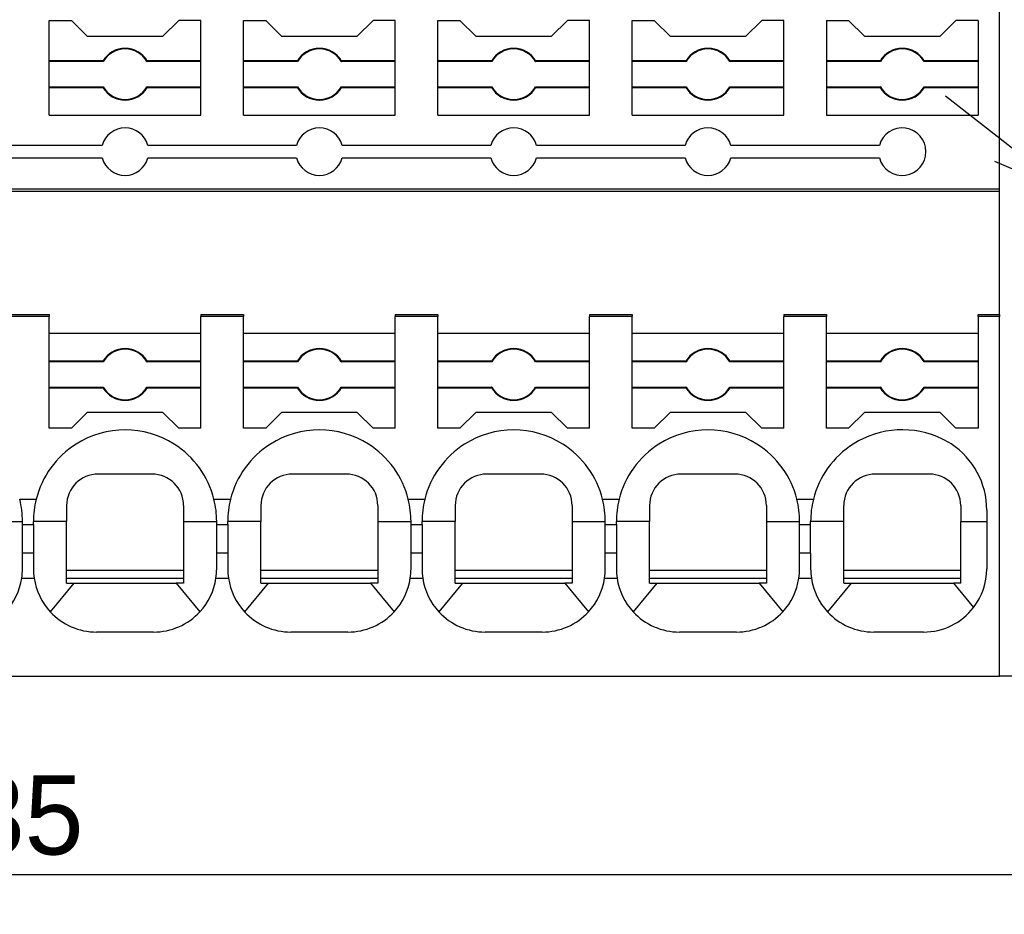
# Model space of a CAD drawing. Header units: millimetres. Extents: x -105 to 192, y -71 to 139.
# Tile 5 of 8: x 11 to 42, y 36 to 64. Entities that reach past the tile are written whole.
import ezdxf

# ---------------------------------------------------------------- set-up
doc = ezdxf.new("R2010")
doc.units = ezdxf.units.MM
doc.header["$LTSCALE"] = 1.5
doc.layers.get('0').update_dxf_attribs({"linetype": 'CONTINUOUS'})
doc.layers.get('Defpoints').update_dxf_attribs({"linetype": 'CONTINUOUS'})
doc.dimstyles.new('ISO-25', dxfattribs={"dimtxt": 2.5, "dimasz": 2.5, "dimexe": 1.25, "dimexo": 0.625, "dimtad": 1, "dimdsep": 46, "dimtxsty": 'STANDARD', "dimblk": 'OPEN30', "dimcen": 2.5, "dimadec": 0, "dimazin": 0, "dimtfac": 1, "dimtmove": 0, "dimatfit": 3, "dimldrblk": 'OPEN30', "dimfxl": 1, "dimarcsym": 0})

# ---------------------------------------------------------------- blocks, each defined once
blk = doc.blocks.new('_Open30')
at = {"color": 0, "linetype": 'ByBlock', "lineweight": -2}
for p, q in [((-1, 0.268), (0, 0)), ((0, 0), (-1, -0.268)), ((0, 0), (-1, 0))]:
    blk.add_line(p, q, dxfattribs=at)
blk = doc.blocks.new('*D20')
at = {"color": 0, "lineweight": -2, "transparency": 16777216}
for p, q in [((45.286, 57.655), (45.286, 35.997)), ((50.386, 42.903), (50.386, 35.997)), ((42.786, 37.247), (40.286, 37.247)), ((45.286, 37.247), (50.386, 37.247)), ((52.886, 37.247), (60.802, 37.247))]:
    blk.add_line(p, q, dxfattribs=at)
at = {"layer": 'Defpoints', "color": 0, "transparency": 16777216}
for p in [(45.286, 58.28), (50.386, 43.528), (50.386, 37.247)]:
    blk.add_point(p, dxfattribs=at)
at = {"color": 0, "lineweight": -2, "transparency": 16777216, "xscale": 2.5, "yscale": 2.5, "zscale": 2.5}
blk.add_blockref('_Open30', (45.286, 37.247), dxfattribs=at)
at = {"color": 0, "lineweight": -2, "transparency": 16777216, "xscale": 2.5, "yscale": 2.5, "zscale": 2.5, "rotation": 180}
blk.add_blockref('_Open30', (50.386, 37.247), dxfattribs=at)
at = {"color": 0, "transparency": 16777216, "insert": (58.094, 39.122), "char_height": 2.5, "attachment_point": 5}
blk.add_mtext('5.1', dxfattribs=at)
blk = doc.blocks.new('*D21')
at = {"color": 0, "lineweight": -2, "transparency": 16777216}
for p, q in [((42.049, 60.345), (40.075, 61.879)), ((44.023, 58.81), (46.549, 56.846)), ((57.405, 48.408), (48.523, 55.312))]:
    blk.add_line(p, q, dxfattribs=at)
at = {"layer": 'Defpoints', "color": 0, "transparency": 16777216}
for p in [(44.023, 58.81), (46.549, 56.846)]:
    blk.add_point(p, dxfattribs=at)
at = {"color": 0, "lineweight": -2, "transparency": 16777216, "xscale": 2.5, "yscale": 2.5, "zscale": 2.5}
for p, rotation in [((44.023, 58.81), 322.1396844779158), ((46.549, 56.846), 142.1396844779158)]:
    blk.add_blockref('_Open30', p, dxfattribs=dict(at, rotation=rotation))
at = {"color": 0, "transparency": 16777216, "insert": (55.101, 52.573), "char_height": 2.5, "attachment_point": 5, "rotation": 322.1397}
blk.add_mtext('∅3.2', dxfattribs=at)
blk = doc.blocks.new('*D24')
at = {"color": 0, "lineweight": -2, "transparency": 16777216}
for p, q in [((-33.264, 58.453), (-33.264, 84.527)), ((50.386, 72.753), (50.386, 84.527)), ((47.886, 83.277), (-30.764, 83.277))]:
    blk.add_line(p, q, dxfattribs=at)
at = {"layer": 'Defpoints', "color": 0, "transparency": 16777216}
for p in [(-33.264, 83.277), (50.386, 72.128), (-33.264, 57.828)]:
    blk.add_point(p, dxfattribs=at)
at = {"color": 0, "lineweight": -2, "transparency": 16777216, "xscale": 2.5, "yscale": 2.5, "zscale": 2.5, "rotation": 180}
blk.add_blockref('_Open30', (-33.264, 83.277), dxfattribs=at)
at = {"color": 0, "lineweight": -2, "transparency": 16777216, "xscale": 2.5, "yscale": 2.5, "zscale": 2.5}
blk.add_blockref('_Open30', (50.386, 83.277), dxfattribs=at)
at = {"color": 0, "transparency": 16777216, "insert": (8.561, 85.152), "char_height": 2.5, "attachment_point": 5}
blk.add_mtext('83.65', dxfattribs=at)
blk = doc.blocks.new('*D25')
at = {"color": 0, "lineweight": -2, "transparency": 16777216}
for p, q in [((-28.064, 57.203), (-28.064, 35.997)), ((45.286, 57.203), (45.286, 35.997)), ((42.786, 37.247), (-25.564, 37.247))]:
    blk.add_line(p, q, dxfattribs=at)
at = {"layer": 'Defpoints', "color": 0, "transparency": 16777216}
for p in [(-28.064, 57.828), (45.286, 57.828), (-28.064, 37.247)]:
    blk.add_point(p, dxfattribs=at)
at = {"color": 0, "lineweight": -2, "transparency": 16777216, "xscale": 2.5, "yscale": 2.5, "zscale": 2.5, "rotation": 180}
blk.add_blockref('_Open30', (-28.064, 37.247), dxfattribs=at)
at = {"color": 0, "lineweight": -2, "transparency": 16777216, "xscale": 2.5, "yscale": 2.5, "zscale": 2.5}
blk.add_blockref('_Open30', (45.286, 37.247), dxfattribs=at)
at = {"color": 0, "transparency": 16777216, "insert": (8.611, 39.122), "char_height": 2.5, "attachment_point": 5}
blk.add_mtext('73.35', dxfattribs=at)

msp = doc.modelspace()

# ---------------------------------------------------------------- linework, layer by layer
at = {"linetype": 'Continuous'}
for p, q in [((41.786, 58.948), (41.786, 64.778)), ((11.711, 62.997), (11.711, 64.278)), ((11.711, 64.278), (12.411, 64.278)), ((12.411, 64.278), (12.911, 63.778)), ((15.311, 63.778), (15.811, 64.278)), ((16.511, 64.278), (15.811, 64.278)), ((16.511, 62.997), (16.511, 64.278)), ((17.861, 62.997), (17.861, 64.278)), ((17.861, 64.278), (18.561, 64.278)), ((18.561, 64.278), (19.061, 63.778)), ((21.461, 63.778), (21.961, 64.278)), ((22.661, 64.278), (21.961, 64.278)), ((22.661, 62.997), (22.661, 64.278)), ((24.011, 64.278), (24.711, 64.278)), ((24.011, 62.997), (24.011, 64.278)), ((24.711, 64.278), (25.211, 63.778)), ((27.611, 63.778), (28.111, 64.278)), ((28.811, 64.278), (28.111, 64.278)), ((28.811, 62.997), (28.811, 64.278)), ((30.161, 64.278), (30.861, 64.278)), ((30.161, 62.997), (30.161, 64.278)), ((30.861, 64.278), (31.361, 63.778)), ((33.761, 63.778), (34.261, 64.278)), ((34.961, 64.278), (34.261, 64.278)), ((34.961, 62.997), (34.961, 64.278)), ((36.311, 64.278), (37.011, 64.278)), ((36.311, 64.278), (36.311, 62.997)), ((37.011, 64.278), (37.511, 63.778)), ((39.911, 63.778), (40.411, 64.278)), ((41.111, 64.278), (40.411, 64.278)), ((41.111, 64.278), (41.111, 62.997)), ((12.911, 63.778), (15.311, 63.778)), ((19.061, 63.778), (21.461, 63.778)), ((25.211, 63.778), (27.611, 63.778)), ((31.361, 63.778), (33.761, 63.778)), ((37.511, 63.778), (39.911, 63.778)), ((11.711, 62.978), (11.711, 62.997)), ((13.407, 62.997), (11.711, 62.997)), ((11.711, 62.178), (11.711, 62.978)), ((13.418, 62.978), (11.711, 62.978)), ((16.511, 62.978), (14.804, 62.978)), ((16.511, 62.997), (14.814, 62.997)), ((16.511, 62.978), (16.511, 62.997)), ((16.511, 62.178), (16.511, 62.978)), ((17.861, 62.978), (17.861, 62.997)), ((19.557, 62.997), (17.861, 62.997)), ((17.861, 62.178), (17.861, 62.978)), ((19.568, 62.978), (17.861, 62.978)), ((22.661, 62.978), (20.954, 62.978)), ((22.661, 62.997), (20.964, 62.997)), ((22.661, 62.978), (22.661, 62.997)), ((22.661, 62.178), (22.661, 62.978)), ((25.707, 62.997), (24.011, 62.997)), ((24.011, 62.978), (24.011, 62.997)), ((25.718, 62.978), (24.011, 62.978)), ((24.011, 62.178), (24.011, 62.978)), ((28.811, 62.978), (27.104, 62.978)), ((28.811, 62.997), (27.114, 62.997)), ((28.811, 62.978), (28.811, 62.997)), ((28.811, 62.178), (28.811, 62.978)), ((31.857, 62.997), (30.161, 62.997)), ((30.161, 62.978), (30.161, 62.997)), ((31.868, 62.978), (30.161, 62.978)), ((30.161, 62.178), (30.161, 62.978)), ((34.961, 62.978), (33.254, 62.978)), ((34.961, 62.997), (33.264, 62.997)), ((34.961, 62.978), (34.961, 62.997)), ((34.961, 62.178), (34.961, 62.978)), ((38.007, 62.997), (36.311, 62.997)), ((36.311, 62.997), (36.311, 62.978)), ((38.018, 62.978), (36.311, 62.978)), ((36.311, 62.978), (36.311, 62.178)), ((41.111, 62.978), (39.404, 62.978)), ((41.111, 62.997), (39.414, 62.997)), ((41.111, 62.997), (41.111, 62.978)), ((41.111, 62.978), (41.111, 62.178)), ((11.711, 62.16), (11.711, 62.178)), ((11.711, 62.178), (13.418, 62.178)), ((11.711, 61.278), (11.711, 62.16)), ((11.711, 62.16), (13.407, 62.16)), ((14.804, 62.178), (16.511, 62.178)), ((14.814, 62.16), (16.511, 62.16)), ((16.511, 62.16), (16.511, 62.178)), ((16.511, 61.278), (16.511, 62.16)), ((17.861, 62.178), (19.568, 62.178)), ((17.861, 62.16), (17.861, 62.178)), ((17.861, 61.278), (17.861, 62.16)), ((17.861, 62.16), (19.557, 62.16)), ((20.954, 62.178), (22.661, 62.178)), ((20.964, 62.16), (22.661, 62.16)), ((22.661, 62.16), (22.661, 62.178)), ((22.661, 61.278), (22.661, 62.16)), ((24.011, 62.178), (25.718, 62.178)), ((24.011, 62.16), (24.011, 62.178)), ((24.011, 62.16), (25.707, 62.16)), ((24.011, 61.278), (24.011, 62.16)), ((27.104, 62.178), (28.811, 62.178)), ((27.114, 62.16), (28.811, 62.16)), ((28.811, 62.16), (28.811, 62.178)), ((28.811, 61.278), (28.811, 62.16)), ((30.161, 62.178), (31.868, 62.178)), ((30.161, 62.16), (30.161, 62.178)), ((30.161, 62.16), (31.857, 62.16)), ((30.161, 61.278), (30.161, 62.16)), ((33.254, 62.178), (34.961, 62.178)), ((33.264, 62.16), (34.961, 62.16)), ((34.961, 62.16), (34.961, 62.178)), ((34.961, 61.278), (34.961, 62.16)), ((36.311, 62.178), (38.018, 62.178)), ((36.311, 62.178), (36.311, 62.16)), ((36.311, 62.16), (38.007, 62.16)), ((36.311, 62.16), (36.311, 61.278)), ((39.404, 62.178), (41.111, 62.178)), ((39.414, 62.16), (41.111, 62.16)), ((41.111, 62.178), (41.111, 62.16)), ((41.111, 62.16), (41.111, 61.278)), ((11.711, 61.278), (16.511, 61.278)), ((17.861, 61.278), (22.661, 61.278)), ((24.011, 61.278), (28.811, 61.278)), ((30.161, 61.278), (34.961, 61.278)), ((36.311, 61.278), (41.111, 61.278)), ((11.036, 60.328), (8.684, 60.328)), ((13.388, 60.328), (11.036, 60.328)), ((17.186, 60.328), (14.834, 60.328)), ((19.538, 60.328), (17.186, 60.328)), ((23.336, 60.328), (20.984, 60.328)), ((25.688, 60.328), (23.336, 60.328)), ((29.486, 60.328), (27.134, 60.328)), ((31.838, 60.328), (29.486, 60.328)), ((37.988, 60.328), (33.284, 60.328)), ((8.684, 59.928), (11.036, 59.928)), ((11.036, 59.928), (13.388, 59.928)), ((14.834, 59.928), (17.186, 59.928)), ((17.186, 59.928), (19.538, 59.928)), ((20.984, 59.928), (23.336, 59.928)), ((23.336, 59.928), (25.688, 59.928)), ((27.134, 59.928), (29.486, 59.928)), ((29.486, 59.928), (31.838, 59.928)), ((33.284, 59.928), (37.988, 59.928)), ((-13.564, 58.948), (41.786, 58.948)), ((41.786, 58.878), (41.786, 58.948)), ((-13.564, 58.878), (41.786, 58.878)), ((41.786, 54.978), (41.786, 58.878)), ((10.361, 54.978), (11.711, 54.978)), ((11.711, 54.909), (10.361, 54.909)), ((11.711, 54.978), (11.711, 54.909)), ((11.711, 54.378), (11.711, 54.909)), ((16.511, 54.978), (16.511, 54.909)), ((16.511, 54.978), (17.861, 54.978)), ((16.511, 54.378), (16.511, 54.909)), ((17.861, 54.909), (16.511, 54.909)), ((17.861, 54.978), (17.861, 54.909)), ((17.861, 54.378), (17.861, 54.909)), ((22.661, 54.978), (22.661, 54.909)), ((22.661, 54.978), (24.011, 54.978)), ((22.661, 54.378), (22.661, 54.909)), ((24.011, 54.909), (22.661, 54.909)), ((24.011, 54.978), (24.011, 54.909)), ((24.011, 54.378), (24.011, 54.909)), ((28.811, 54.978), (28.811, 54.909)), ((28.811, 54.978), (30.161, 54.978)), ((28.811, 54.378), (28.811, 54.909)), ((30.161, 54.909), (28.811, 54.909)), ((30.161, 54.978), (30.161, 54.909)), ((30.161, 54.378), (30.161, 54.909)), ((34.961, 54.978), (34.961, 54.909)), ((34.961, 54.978), (36.311, 54.978)), ((34.961, 54.378), (34.961, 54.909)), ((36.311, 54.909), (34.961, 54.909)), ((36.311, 54.978), (36.311, 54.909)), ((36.311, 54.378), (36.311, 54.909)), ((41.111, 54.909), (41.111, 54.978)), ((41.111, 54.978), (41.786, 54.978)), ((41.786, 54.909), (41.111, 54.909)), ((41.111, 54.909), (41.111, 54.378)), ((41.786, 54.978), (41.786, 54.909)), ((41.786, 50.878), (41.786, 54.909)), ((16.511, 54.378), (11.711, 54.378)), ((11.711, 53.497), (11.711, 54.378)), ((16.511, 53.497), (16.511, 54.378)), ((17.861, 53.497), (17.861, 54.378)), ((22.661, 54.378), (17.861, 54.378)), ((22.661, 53.497), (22.661, 54.378)), ((24.011, 53.497), (24.011, 54.378)), ((28.811, 54.378), (24.011, 54.378)), ((28.811, 53.497), (28.811, 54.378)), ((34.961, 54.378), (30.161, 54.378)), ((30.161, 53.497), (30.161, 54.378)), ((34.961, 53.497), (34.961, 54.378)), ((41.111, 54.378), (36.311, 54.378)), ((36.311, 53.497), (36.311, 54.378)), ((41.111, 54.378), (41.111, 53.497)), ((13.407, 53.497), (11.711, 53.497)), ((11.711, 53.478), (11.711, 53.497)), ((13.418, 53.478), (11.711, 53.478)), ((11.711, 52.678), (11.711, 53.478)), ((16.511, 53.478), (14.804, 53.478)), ((16.511, 53.497), (14.814, 53.497)), ((16.511, 53.478), (16.511, 53.497)), ((16.511, 52.678), (16.511, 53.478)), ((17.861, 53.478), (17.861, 53.497)), ((19.557, 53.497), (17.861, 53.497)), ((17.861, 52.678), (17.861, 53.478)), ((19.568, 53.478), (17.861, 53.478)), ((22.661, 53.478), (20.954, 53.478)), ((22.661, 53.497), (20.964, 53.497)), ((22.661, 53.478), (22.661, 53.497)), ((22.661, 52.678), (22.661, 53.478)), ((24.011, 53.478), (24.011, 53.497)), ((25.707, 53.497), (24.011, 53.497)), ((24.011, 52.678), (24.011, 53.478)), ((25.718, 53.478), (24.011, 53.478)), ((28.811, 53.478), (27.104, 53.478)), ((28.811, 53.497), (27.114, 53.497)), ((28.811, 53.478), (28.811, 53.497)), ((28.811, 52.678), (28.811, 53.478)), ((30.161, 53.478), (30.161, 53.497)), ((31.857, 53.497), (30.161, 53.497)), ((30.161, 52.678), (30.161, 53.478)), ((31.868, 53.478), (30.161, 53.478)), ((34.961, 53.478), (33.254, 53.478)), ((34.961, 53.497), (33.264, 53.497)), ((34.961, 53.478), (34.961, 53.497)), ((34.961, 52.678), (34.961, 53.478)), ((38.007, 53.497), (36.311, 53.497)), ((36.311, 53.478), (36.311, 53.497)), ((38.018, 53.478), (36.311, 53.478)), ((36.311, 52.678), (36.311, 53.478)), ((41.111, 53.478), (39.404, 53.478)), ((41.111, 53.497), (39.414, 53.497)), ((41.111, 53.497), (41.111, 53.478)), ((41.111, 53.478), (41.111, 52.678)), ((11.711, 52.678), (13.418, 52.678)), ((11.711, 52.66), (11.711, 52.678)), ((14.804, 52.678), (16.511, 52.678)), ((16.511, 52.66), (16.511, 52.678)), ((17.861, 52.66), (17.861, 52.678)), ((17.861, 52.678), (19.568, 52.678)), ((20.954, 52.678), (22.661, 52.678)), ((22.661, 52.66), (22.661, 52.678)), ((24.011, 52.66), (24.011, 52.678)), ((24.011, 52.678), (25.718, 52.678)), ((27.104, 52.678), (28.811, 52.678)), ((28.811, 52.66), (28.811, 52.678)), ((30.161, 52.66), (30.161, 52.678)), ((30.161, 52.678), (31.868, 52.678)), ((33.254, 52.678), (34.961, 52.678)), ((34.961, 52.66), (34.961, 52.678)), ((36.311, 52.678), (38.018, 52.678)), ((36.311, 52.66), (36.311, 52.678)), ((39.404, 52.678), (41.111, 52.678)), ((41.111, 52.678), (41.111, 52.66)), ((11.711, 52.66), (13.407, 52.66)), ((11.711, 51.378), (11.711, 52.66)), ((14.814, 52.66), (16.511, 52.66)), ((16.511, 51.378), (16.511, 52.66)), ((17.861, 51.378), (17.861, 52.66)), ((17.861, 52.66), (19.557, 52.66)), ((20.964, 52.66), (22.661, 52.66)), ((22.661, 51.378), (22.661, 52.66)), ((24.011, 51.378), (24.011, 52.66)), ((24.011, 52.66), (25.707, 52.66)), ((27.114, 52.66), (28.811, 52.66)), ((28.811, 51.378), (28.811, 52.66)), ((30.161, 51.378), (30.161, 52.66)), ((30.161, 52.66), (31.857, 52.66)), ((33.264, 52.66), (34.961, 52.66)), ((34.961, 51.378), (34.961, 52.66)), ((36.311, 52.66), (38.007, 52.66)), ((36.311, 51.378), (36.311, 52.66)), ((39.414, 52.66), (41.111, 52.66)), ((41.111, 52.66), (41.111, 51.378)), ((12.911, 51.878), (12.411, 51.378)), ((15.311, 51.878), (12.911, 51.878)), ((15.811, 51.378), (15.311, 51.878)), ((19.061, 51.878), (18.561, 51.378)), ((21.461, 51.878), (19.061, 51.878)), ((21.961, 51.378), (21.461, 51.878)), ((25.211, 51.878), (24.711, 51.378)), ((27.611, 51.878), (25.211, 51.878)), ((28.111, 51.378), (27.611, 51.878)), ((31.361, 51.878), (30.861, 51.378)), ((33.761, 51.878), (31.361, 51.878)), ((34.261, 51.378), (33.761, 51.878)), ((37.511, 51.878), (37.011, 51.378)), ((39.911, 51.878), (37.511, 51.878)), ((40.411, 51.378), (39.911, 51.878)), ((12.411, 51.378), (11.711, 51.378)), ((16.511, 51.378), (15.811, 51.378)), ((18.561, 51.378), (17.861, 51.378)), ((22.661, 51.378), (21.961, 51.378)), ((24.711, 51.378), (24.011, 51.378)), ((28.811, 51.378), (28.111, 51.378)), ((30.861, 51.378), (30.161, 51.378)), ((34.961, 51.378), (34.261, 51.378)), ((37.011, 51.378), (36.311, 51.378)), ((41.111, 51.378), (40.411, 51.378)), ((41.786, 43.528), (41.786, 50.878)), ((10.775, 49.128), (11.296, 49.128)), ((16.925, 49.128), (17.446, 49.128)), ((23.075, 49.128), (23.596, 49.128)), ((29.225, 49.128), (29.746, 49.128)), ((35.375, 49.128), (35.896, 49.128)), ((41.386, 48.788), (41.386, 48.428)), ((9.811, 48.428), (10.861, 48.428)), ((10.861, 48.328), (10.861, 48.428)), ((10.861, 48.328), (11.211, 48.328)), ((10.861, 47.428), (10.861, 48.328)), ((12.261, 48.428), (11.211, 48.428)), ((11.211, 48.328), (11.211, 48.428)), ((11.211, 48.328), (11.211, 47.428)), ((12.261, 46.878), (12.261, 48.428)), ((15.961, 48.428), (15.961, 46.878)), ((15.961, 48.428), (17.011, 48.428)), ((17.011, 48.328), (17.011, 48.428)), ((17.011, 48.328), (17.361, 48.328)), ((17.011, 47.428), (17.011, 48.328)), ((17.361, 48.328), (17.361, 48.428)), ((18.411, 48.428), (17.361, 48.428)), ((17.361, 48.328), (17.361, 47.428)), ((18.411, 46.878), (18.411, 48.428)), ((22.111, 48.428), (22.111, 46.878)), ((22.111, 48.428), (23.161, 48.428)), ((23.161, 48.328), (23.161, 48.428)), ((23.161, 47.428), (23.161, 48.328)), ((23.161, 48.328), (23.511, 48.328)), ((24.561, 48.428), (23.511, 48.428)), ((23.511, 48.328), (23.511, 48.428)), ((23.511, 48.328), (23.511, 47.428)), ((24.561, 46.878), (24.561, 48.428)), ((28.261, 48.428), (29.311, 48.428)), ((28.261, 48.428), (28.261, 46.878)), ((29.311, 48.328), (29.311, 48.428)), ((29.311, 47.428), (29.311, 48.328)), ((29.311, 48.328), (29.661, 48.328)), ((30.711, 48.428), (29.661, 48.428)), ((29.661, 48.328), (29.661, 48.428)), ((29.661, 48.328), (29.661, 47.428)), ((30.711, 46.878), (30.711, 48.428)), ((34.411, 48.428), (34.411, 46.878)), ((34.411, 48.428), (35.461, 48.428)), ((35.461, 48.328), (35.461, 48.428)), ((35.461, 47.428), (35.461, 48.328)), ((35.461, 48.328), (35.811, 48.328)), ((35.811, 48.328), (35.811, 48.428)), ((36.861, 48.428), (35.811, 48.428)), ((35.811, 47.428), (35.811, 48.328)), ((36.861, 46.878), (36.861, 48.428)), ((40.561, 48.428), (41.386, 48.428)), ((40.561, 46.878), (40.561, 48.428)), ((41.386, 48.428), (41.386, 46.928)), ((10.861, 46.928), (10.861, 47.428)), ((11.211, 47.428), (10.861, 47.428)), ((11.211, 47.428), (11.211, 46.928)), ((17.011, 46.928), (17.011, 47.428)), ((17.361, 47.428), (17.011, 47.428)), ((17.361, 47.428), (17.361, 46.928)), ((23.511, 47.428), (23.161, 47.428)), ((23.161, 46.928), (23.161, 47.428)), ((23.511, 47.428), (23.511, 46.928)), ((29.661, 47.428), (29.311, 47.428)), ((29.311, 46.928), (29.311, 47.428)), ((29.661, 47.428), (29.661, 46.928)), ((35.811, 47.428), (35.461, 47.428)), ((35.461, 46.928), (35.461, 47.428)), ((35.811, 47.428), (35.811, 46.928)), ((15.961, 46.878), (12.261, 46.878)), ((12.261, 46.628), (12.261, 46.878)), ((15.961, 46.878), (15.961, 46.628)), ((22.111, 46.878), (18.411, 46.878)), ((18.411, 46.628), (18.411, 46.878)), ((22.111, 46.878), (22.111, 46.628)), ((28.261, 46.878), (24.561, 46.878)), ((24.561, 46.628), (24.561, 46.878)), ((28.261, 46.878), (28.261, 46.628)), ((34.411, 46.878), (30.711, 46.878)), ((30.711, 46.628), (30.711, 46.878)), ((34.411, 46.878), (34.411, 46.628)), ((40.561, 46.878), (36.861, 46.878)), ((36.861, 46.628), (36.861, 46.878)), ((40.561, 46.628), (40.561, 46.878)), ((10.838, 46.628), (11.233, 46.628)), ((12.489, 46.478), (11.741, 45.572)), ((12.261, 46.628), (15.961, 46.628)), ((12.261, 46.478), (12.261, 46.628)), ((12.261, 46.478), (12.489, 46.478)), ((12.489, 46.478), (15.733, 46.478)), ((15.961, 46.478), (15.733, 46.478)), ((15.733, 46.478), (16.48, 45.572)), ((15.961, 46.628), (15.961, 46.478)), ((16.988, 46.628), (17.383, 46.628)), ((18.639, 46.478), (17.891, 45.572)), ((18.411, 46.628), (22.111, 46.628)), ((18.411, 46.478), (18.411, 46.628)), ((18.411, 46.478), (18.639, 46.478)), ((18.639, 46.478), (21.883, 46.478)), ((22.111, 46.478), (21.883, 46.478)), ((21.883, 46.478), (22.63, 45.572)), ((22.111, 46.628), (22.111, 46.478)), ((23.138, 46.628), (23.533, 46.628)), ((24.789, 46.478), (24.041, 45.572)), ((24.561, 46.628), (28.261, 46.628)), ((24.561, 46.478), (24.561, 46.628)), ((24.561, 46.478), (24.789, 46.478)), ((24.789, 46.478), (28.033, 46.478)), ((28.261, 46.478), (28.033, 46.478)), ((28.033, 46.478), (28.78, 45.572)), ((28.261, 46.628), (28.261, 46.478)), ((29.288, 46.628), (29.683, 46.628)), ((30.939, 46.478), (30.191, 45.572)), ((30.711, 46.628), (34.411, 46.628)), ((30.711, 46.478), (30.711, 46.628)), ((30.711, 46.478), (30.939, 46.478)), ((30.939, 46.478), (34.183, 46.478)), ((34.411, 46.478), (34.183, 46.478)), ((34.183, 46.478), (34.93, 45.572)), ((34.411, 46.628), (34.411, 46.478)), ((35.438, 46.628), (35.833, 46.628)), ((37.089, 46.478), (36.341, 45.572)), ((36.861, 46.628), (40.561, 46.628)), ((36.861, 46.478), (36.861, 46.628)), ((36.861, 46.478), (37.089, 46.478)), ((37.089, 46.478), (40.333, 46.478)), ((40.561, 46.478), (40.333, 46.478)), ((40.333, 46.478), (40.969, 45.707)), ((40.561, 46.478), (40.561, 46.628))]:
    msp.add_line(p, q, dxfattribs=at)
msp.add_line((50.386, 43.528), (41.786, 43.528))
for centre, radius, start, end in [((14.111, 62.578), 0.818, 30.7443, 149.2557), ((14.111, 62.578), 0.8, 30, 150), ((20.261, 62.578), 0.818, 30.7443, 149.2557), ((20.261, 62.578), 0.8, 30, 150), ((26.411, 62.578), 0.818, 30.7443, 149.2557), ((26.411, 62.578), 0.8, 30, 150), ((32.561, 62.578), 0.818, 30.7443, 149.2557), ((32.561, 62.578), 0.8, 30, 150), ((38.711, 62.578), 0.818, 30.7443, 149.2557), ((38.711, 62.578), 0.8, 30, 150), ((14.111, 62.578), 0.818, 210.7443, 329.2557), ((14.111, 62.578), 0.8, 210, 330), ((20.261, 62.578), 0.818, 210.7443, 329.2557), ((20.261, 62.578), 0.8, 210, 330), ((26.411, 62.578), 0.818, 210.7443, 329.2557), ((26.411, 62.578), 0.8, 210, 330), ((32.561, 62.578), 0.818, 210.7443, 329.2557), ((32.561, 62.578), 0.8, 210, 330), ((38.711, 62.578), 0.818, 210.7443, 329.2557), ((38.711, 62.578), 0.8, 210, 330), ((14.111, 60.128), 0.75, 15.466, 164.534), ((20.261, 60.128), 0.75, 15.466, 164.534), ((26.411, 60.128), 0.75, 15.466, 164.534), ((32.561, 60.128), 0.75, 15.466, 164.534), ((38.711, 60.128), 0.75, 195.466, 164.534), ((14.111, 60.128), 0.75, 195.466, 344.534), ((20.261, 60.128), 0.75, 195.466, 344.534), ((26.411, 60.128), 0.75, 195.466, 344.534), ((32.561, 60.128), 0.75, 195.466, 344.534), ((14.111, 53.078), 0.818, 30.7443, 149.2557), ((14.111, 53.078), 0.8, 30, 150), ((20.261, 53.078), 0.818, 30.7443, 149.2557), ((20.261, 53.078), 0.8, 30, 150), ((26.411, 53.078), 0.818, 30.7443, 149.2557), ((26.411, 53.078), 0.8, 30, 150), ((32.561, 53.078), 0.818, 30.7443, 149.2557), ((32.561, 53.078), 0.8, 30, 150), ((38.711, 53.078), 0.818, 30.7443, 149.2557), ((38.711, 53.078), 0.8, 30, 150), ((14.111, 53.078), 0.8, 210, 330), ((20.261, 53.078), 0.8, 210, 330), ((26.411, 53.078), 0.8, 210, 330), ((32.561, 53.078), 0.8, 210, 330), ((38.711, 53.078), 0.8, 210, 330), ((14.111, 53.078), 0.818, 210.7443, 329.2557), ((20.261, 53.078), 0.818, 210.7443, 329.2557), ((26.411, 53.078), 0.818, 210.7443, 329.2557), ((32.561, 53.078), 0.818, 210.7443, 329.2557), ((38.711, 53.078), 0.818, 210.7443, 329.2557), ((14.111, 48.428), 2.9, 57.6535, 122.3465), ((20.261, 48.428), 2.9, 57.6535, 122.3465), ((26.411, 48.428), 2.9, 57.6535, 122.3465), ((32.561, 48.428), 2.9, 57.6535, 122.3465), ((38.711, 48.428), 2.9, 64.0555, 122.3465), ((14.111, 48.428), 2.9, 122.3465, 166.032), ((14.111, 48.428), 2.9, 13.968, 57.6535), ((20.261, 48.428), 2.9, 122.3465, 166.032), ((20.261, 48.428), 2.9, 13.968, 57.6535), ((26.411, 48.428), 2.9, 122.3465, 166.032), ((26.411, 48.428), 2.9, 13.968, 57.6535), ((32.561, 48.428), 2.9, 122.3465, 166.032), ((32.561, 48.428), 2.9, 13.968, 57.6535), ((38.711, 48.428), 2.9, 122.3465, 166.032), ((38.886, 48.788), 2.5, 56.7332, 64.0555), ((38.886, 48.788), 2.5, 360, 56.7332), ((13.261, 48.928), 1, 90, 180), ((14.961, 48.928), 1, 360, 90), ((19.411, 48.928), 1, 90, 180), ((21.111, 48.928), 1, 360, 90), ((25.561, 48.928), 1, 90, 180), ((27.261, 48.928), 1, 360, 90), ((31.711, 48.928), 1, 90, 180), ((33.411, 48.928), 1, 360, 90), ((37.861, 48.928), 1, 90, 180), ((39.561, 48.928), 1, 0, 90), ((7.961, 48.428), 2.9, 0, 13.968), ((14.111, 48.428), 2.9, 166.032, 180), ((14.111, 48.428), 2.9, 0, 13.968), ((20.261, 48.428), 2.9, 166.032, 180), ((20.261, 48.428), 2.9, 0, 13.968), ((26.411, 48.428), 2.9, 166.032, 180), ((26.411, 48.428), 2.9, 0, 13.968), ((32.561, 48.428), 2.9, 166.032, 180), ((32.561, 48.428), 2.9, 0, 13.968), ((38.711, 48.428), 2.9, 166.032, 180), ((8.861, 46.928), 2, 351.3731, 360), ((13.211, 46.928), 2, 180, 188.6269), ((15.011, 46.928), 2, 351.3731, 360), ((19.361, 46.928), 2, 180, 188.6269), ((21.161, 46.928), 2, 351.3731, 360), ((25.511, 46.928), 2, 180, 188.6269), ((27.311, 46.928), 2, 351.3731, 360), ((31.661, 46.928), 2, 180, 188.6269), ((33.461, 46.928), 2, 351.3731, 360), ((37.811, 46.928), 2, 180, 188.6269), ((39.386, 46.928), 2, 322.3437, 0), ((8.861, 46.928), 2, 317.2873, 351.3731), ((13.211, 46.928), 2, 188.6269, 222.7127), ((15.011, 46.928), 2, 317.2873, 351.3731), ((19.361, 46.928), 2, 188.6269, 222.7127), ((21.161, 46.928), 2, 317.2873, 351.3731), ((25.511, 46.928), 2, 188.6269, 222.7127), ((27.311, 46.928), 2, 317.2873, 351.3731), ((31.661, 46.928), 2, 188.6269, 222.7127), ((33.461, 46.928), 2, 317.2873, 351.3731), ((37.811, 46.928), 2, 188.6269, 222.7127), ((13.211, 46.928), 2, 222.7127, 270), ((15.011, 46.928), 2, 270, 317.2873), ((19.361, 46.928), 2, 222.7127, 270), ((21.161, 46.928), 2, 270, 317.2873), ((25.511, 46.928), 2, 222.7127, 270), ((27.311, 46.928), 2, 270, 317.2873), ((31.661, 46.928), 2, 222.7127, 270), ((33.461, 46.928), 2, 270, 317.2873), ((37.811, 46.928), 2, 222.7127, 270), ((39.386, 46.928), 2, 270, 322.3437)]:
    msp.add_arc(centre, radius, start, end, dxfattribs=at)
for points, knots in [([(13.418, 62.978), (13.417, 62.98), (13.415, 62.983), (13.413, 62.988), (13.41, 62.992), (13.408, 62.995), (13.407, 62.997)], [0, 0, 0, 0, 0.00532628, 0.01058012, 0.01587675, 0.02114064, 0.02114064, 0.02114064, 0.02114064]), ([(14.804, 62.978), (14.804, 62.98), (14.806, 62.983), (14.809, 62.988), (14.811, 62.992), (14.813, 62.995), (14.814, 62.997)], [0, 0, 0, 0, 0.00528252, 0.01058012, 0.01587669, 0.02114064, 0.02114064, 0.02114064, 0.02114064]), ([(19.568, 62.978), (19.567, 62.98), (19.565, 62.983), (19.563, 62.988), (19.56, 62.992), (19.558, 62.995), (19.557, 62.997)], [0, 0, 0, 0, 0.00532628, 0.01058012, 0.01584101, 0.02114064, 0.02114064, 0.02114064, 0.02114064]), ([(20.954, 62.978), (20.954, 62.98), (20.956, 62.983), (20.959, 62.988), (20.961, 62.992), (20.963, 62.995), (20.964, 62.997)], [0, 0, 0, 0, 0.00528252, 0.01058012, 0.01584109, 0.02114064, 0.02114064, 0.02114064, 0.02114064]), ([(25.718, 62.978), (25.717, 62.98), (25.715, 62.983), (25.713, 62.988), (25.71, 62.992), (25.708, 62.995), (25.707, 62.997)], [0, 0, 0, 0, 0.00532628, 0.01058012, 0.01587685, 0.02114064, 0.02114064, 0.02114064, 0.02114064]), ([(27.104, 62.978), (27.104, 62.98), (27.106, 62.983), (27.109, 62.988), (27.111, 62.992), (27.113, 62.995), (27.114, 62.997)], [0, 0, 0, 0, 0.00528252, 0.01058012, 0.01584109, 0.02114064, 0.02114064, 0.02114064, 0.02114064]), ([(31.868, 62.978), (31.867, 62.98), (31.865, 62.983), (31.863, 62.988), (31.86, 62.992), (31.858, 62.995), (31.857, 62.997)], [0, 0, 0, 0, 0.00528253, 0.01058012, 0.01584089, 0.02114064, 0.02114064, 0.02114064, 0.02114064]), ([(33.254, 62.978), (33.254, 62.98), (33.256, 62.983), (33.259, 62.988), (33.261, 62.992), (33.263, 62.995), (33.264, 62.997)], [0, 0, 0, 0, 0.00528252, 0.01058012, 0.01587695, 0.02114064, 0.02114064, 0.02114064, 0.02114064]), ([(38.018, 62.978), (38.017, 62.98), (38.015, 62.983), (38.013, 62.988), (38.01, 62.992), (38.008, 62.995), (38.007, 62.997)], [0, 0, 0, 0, 0.00528253, 0.01058012, 0.01587679, 0.02114064, 0.02114064, 0.02114064, 0.02114064]), ([(39.404, 62.978), (39.404, 62.98), (39.406, 62.983), (39.409, 62.988), (39.411, 62.992), (39.413, 62.995), (39.414, 62.997)], [0, 0, 0, 0, 0.00528252, 0.01058012, 0.01584066, 0.02114064, 0.02114064, 0.02114064, 0.02114064]), ([(13.418, 62.178), (13.417, 62.177), (13.415, 62.174), (13.413, 62.169), (13.41, 62.165), (13.408, 62.162), (13.407, 62.16)], [0, 0, 0, 0, 0.00528252, 0.01058012, 0.01584096, 0.02114064, 0.02114064, 0.02114064, 0.02114064]), ([(14.814, 62.16), (14.813, 62.162), (14.811, 62.165), (14.809, 62.169), (14.806, 62.174), (14.804, 62.177), (14.804, 62.178)], [0, 0, 0, 0, 0.00531708, 0.01056052, 0.01587109, 0.02114064, 0.02114064, 0.02114064, 0.02114064]), ([(19.568, 62.178), (19.567, 62.177), (19.565, 62.174), (19.563, 62.169), (19.56, 62.165), (19.558, 62.162), (19.557, 62.16)], [0, 0, 0, 0, 0.00532631, 0.01058012, 0.01587691, 0.02114064, 0.02114064, 0.02114064, 0.02114064]), ([(20.964, 62.16), (20.963, 62.162), (20.961, 62.165), (20.959, 62.169), (20.956, 62.174), (20.954, 62.177), (20.954, 62.178)], [0, 0, 0, 0, 0.00531714, 0.01056052, 0.01587109, 0.02114064, 0.02114064, 0.02114064, 0.02114064]), ([(25.718, 62.178), (25.717, 62.177), (25.715, 62.174), (25.713, 62.169), (25.71, 62.165), (25.708, 62.162), (25.707, 62.16)], [0, 0, 0, 0, 0.00528252, 0.01058012, 0.01587709, 0.02114064, 0.02114064, 0.02114064, 0.02114064]), ([(27.114, 62.16), (27.113, 62.162), (27.111, 62.165), (27.109, 62.169), (27.106, 62.174), (27.104, 62.177), (27.104, 62.178)], [0, 0, 0, 0, 0.00527304, 0.01056052, 0.01587109, 0.02114064, 0.02114064, 0.02114064, 0.02114064]), ([(31.868, 62.178), (31.867, 62.177), (31.865, 62.174), (31.863, 62.169), (31.86, 62.165), (31.858, 62.162), (31.857, 62.16)], [0, 0, 0, 0, 0.00528252, 0.01058012, 0.01587661, 0.02114064, 0.02114064, 0.02114064, 0.02114064]), ([(33.264, 62.16), (33.263, 62.162), (33.261, 62.165), (33.259, 62.169), (33.256, 62.174), (33.254, 62.177), (33.254, 62.178)], [0, 0, 0, 0, 0.00527298, 0.01056052, 0.01585164, 0.02114064, 0.02114064, 0.02114064, 0.02114064]), ([(38.018, 62.178), (38.017, 62.177), (38.015, 62.174), (38.013, 62.169), (38.01, 62.165), (38.008, 62.162), (38.007, 62.16)], [0, 0, 0, 0, 0.00532626, 0.01058012, 0.01584102, 0.02114064, 0.02114064, 0.02114064, 0.02114064]), ([(39.414, 62.16), (39.413, 62.162), (39.411, 62.165), (39.409, 62.169), (39.406, 62.174), (39.404, 62.177), (39.404, 62.178)], [0, 0, 0, 0, 0.00527308, 0.01056052, 0.01585134, 0.02114064, 0.02114064, 0.02114064, 0.02114064]), ([(13.407, 53.497), (13.408, 53.495), (13.41, 53.492), (13.413, 53.488), (13.415, 53.483), (13.417, 53.48), (13.418, 53.478)], [0, 0, 0, 0, 0.00527306, 0.01056052, 0.01587305, 0.02114064, 0.02114064, 0.02114064, 0.02114064]), ([(14.804, 53.478), (14.804, 53.48), (14.806, 53.483), (14.809, 53.488), (14.811, 53.492), (14.813, 53.495), (14.814, 53.497)], [0, 0, 0, 0, 0.00532629, 0.01058012, 0.01587737, 0.02114064, 0.02114064, 0.02114064, 0.02114064]), ([(19.557, 53.497), (19.558, 53.495), (19.56, 53.492), (19.563, 53.488), (19.565, 53.483), (19.567, 53.48), (19.568, 53.478)], [0, 0, 0, 0, 0.00527306, 0.01056052, 0.0158509, 0.02114064, 0.02114064, 0.02114064, 0.02114064]), ([(20.954, 53.478), (20.954, 53.48), (20.956, 53.483), (20.959, 53.488), (20.961, 53.492), (20.963, 53.495), (20.964, 53.497)], [0, 0, 0, 0, 0.00528252, 0.01058012, 0.01584064, 0.02114064, 0.02114064, 0.02114064, 0.02114064]), ([(25.707, 53.497), (25.708, 53.495), (25.71, 53.492), (25.713, 53.488), (25.715, 53.483), (25.717, 53.48), (25.718, 53.478)], [0, 0, 0, 0, 0.0053171, 0.01056052, 0.01587256, 0.02114064, 0.02114064, 0.02114064, 0.02114064]), ([(27.104, 53.478), (27.104, 53.48), (27.106, 53.483), (27.109, 53.488), (27.111, 53.492), (27.113, 53.495), (27.114, 53.497)], [0, 0, 0, 0, 0.00528252, 0.01058012, 0.01584064, 0.02114064, 0.02114064, 0.02114064, 0.02114064]), ([(31.857, 53.497), (31.858, 53.495), (31.86, 53.492), (31.863, 53.488), (31.865, 53.483), (31.867, 53.48), (31.868, 53.478)], [0, 0, 0, 0, 0.005273, 0.01056052, 0.01587204, 0.02114064, 0.02114064, 0.02114064, 0.02114064]), ([(33.254, 53.478), (33.254, 53.48), (33.256, 53.483), (33.259, 53.488), (33.261, 53.492), (33.263, 53.495), (33.264, 53.497)], [0, 0, 0, 0, 0.00528252, 0.01058012, 0.01587755, 0.02114064, 0.02114064, 0.02114064, 0.02114064]), ([(38.007, 53.497), (38.008, 53.495), (38.01, 53.492), (38.013, 53.488), (38.015, 53.483), (38.017, 53.48), (38.018, 53.478)], [0, 0, 0, 0, 0.00531709, 0.01056052, 0.01587205, 0.02114064, 0.02114064, 0.02114064, 0.02114064]), ([(39.404, 53.478), (39.404, 53.48), (39.406, 53.483), (39.409, 53.488), (39.411, 53.492), (39.413, 53.495), (39.414, 53.497)], [0, 0, 0, 0, 0.00528252, 0.01058012, 0.01584106, 0.02114064, 0.02114064, 0.02114064, 0.02114064]), ([(13.418, 52.678), (13.417, 52.677), (13.415, 52.674), (13.413, 52.669), (13.41, 52.665), (13.408, 52.662), (13.407, 52.66)], [0, 0, 0, 0, 0.00532628, 0.01058012, 0.01584095, 0.02114064, 0.02114064, 0.02114064, 0.02114064]), ([(14.804, 52.678), (14.804, 52.677), (14.806, 52.674), (14.809, 52.669), (14.811, 52.665), (14.813, 52.662), (14.814, 52.66)], [0, 0, 0, 0, 0.00528252, 0.01058012, 0.01587673, 0.02114064, 0.02114064, 0.02114064, 0.02114064]), ([(19.568, 52.678), (19.567, 52.677), (19.565, 52.674), (19.563, 52.669), (19.56, 52.665), (19.558, 52.662), (19.557, 52.66)], [0, 0, 0, 0, 0.00532629, 0.01058012, 0.01587692, 0.02114064, 0.02114064, 0.02114064, 0.02114064]), ([(20.954, 52.678), (20.954, 52.677), (20.956, 52.674), (20.959, 52.669), (20.961, 52.665), (20.963, 52.662), (20.964, 52.66)], [0, 0, 0, 0, 0.00532627, 0.01058012, 0.01587693, 0.02114064, 0.02114064, 0.02114064, 0.02114064]), ([(25.718, 52.678), (25.717, 52.677), (25.715, 52.674), (25.713, 52.669), (25.71, 52.665), (25.708, 52.662), (25.707, 52.66)], [0, 0, 0, 0, 0.00532629, 0.01058012, 0.01584095, 0.02114064, 0.02114064, 0.02114064, 0.02114064]), ([(27.104, 52.678), (27.104, 52.677), (27.106, 52.674), (27.109, 52.669), (27.111, 52.665), (27.113, 52.662), (27.114, 52.66)], [0, 0, 0, 0, 0.00532625, 0.01058012, 0.01587693, 0.02114064, 0.02114064, 0.02114064, 0.02114064]), ([(31.868, 52.678), (31.867, 52.677), (31.865, 52.674), (31.863, 52.669), (31.86, 52.665), (31.858, 52.662), (31.857, 52.66)], [0, 0, 0, 0, 0.00528252, 0.01058012, 0.01587693, 0.02114064, 0.02114064, 0.02114064, 0.02114064]), ([(33.254, 52.678), (33.254, 52.677), (33.256, 52.674), (33.259, 52.669), (33.261, 52.665), (33.263, 52.662), (33.264, 52.66)], [0, 0, 0, 0, 0.00532625, 0.01058012, 0.01587693, 0.02114064, 0.02114064, 0.02114064, 0.02114064]), ([(38.018, 52.678), (38.017, 52.677), (38.015, 52.674), (38.013, 52.669), (38.01, 52.665), (38.008, 52.662), (38.007, 52.66)], [0, 0, 0, 0, 0.00532631, 0.01058012, 0.01587722, 0.02114064, 0.02114064, 0.02114064, 0.02114064]), ([(39.404, 52.678), (39.404, 52.677), (39.406, 52.674), (39.409, 52.669), (39.411, 52.665), (39.413, 52.662), (39.414, 52.66)], [0, 0, 0, 0, 0.00532625, 0.01058012, 0.01584057, 0.02114064, 0.02114064, 0.02114064, 0.02114064]), ([(14.961, 49.928), (14.891, 49.928), (14.745, 49.928), (14.531, 49.928), (14.318, 49.928), (14.11, 49.928), (13.903, 49.928), (13.697, 49.928), (13.484, 49.928), (13.339, 49.928), (13.261, 49.928)], [0, 0, 0, 0, 0.210167, 0.438477, 0.639711, 0.850676, 1.06149, 1.26254, 1.466601, 1.7, 1.7, 1.7, 1.7]), ([(21.111, 49.928), (21.041, 49.928), (20.895, 49.928), (20.681, 49.928), (20.468, 49.928), (20.26, 49.928), (20.053, 49.928), (19.846, 49.928), (19.633, 49.928), (19.487, 49.928), (19.411, 49.928)], [0, 0, 0, 0, 0.210167, 0.438477, 0.639711, 0.850676, 1.06149, 1.26254, 1.470591, 1.7, 1.7, 1.7, 1.7]), ([(27.261, 49.928), (27.191, 49.928), (27.045, 49.928), (26.831, 49.928), (26.618, 49.928), (26.41, 49.928), (26.203, 49.928), (25.996, 49.928), (25.783, 49.928), (25.637, 49.928), (25.561, 49.928)], [0, 0, 0, 0, 0.210167, 0.438477, 0.639711, 0.850676, 1.06149, 1.26254, 1.470591, 1.7, 1.7, 1.7, 1.7]), ([(33.411, 49.928), (33.341, 49.928), (33.194, 49.928), (32.981, 49.928), (32.768, 49.928), (32.56, 49.928), (32.353, 49.928), (32.146, 49.928), (31.933, 49.928), (31.787, 49.928), (31.711, 49.928)], [0, 0, 0, 0, 0.210509, 0.438477, 0.639711, 0.850676, 1.06149, 1.26254, 1.470591, 1.7, 1.7, 1.7, 1.7]), ([(39.561, 49.928), (39.493, 49.928), (39.347, 49.928), (39.133, 49.928), (38.918, 49.928), (38.71, 49.928), (38.503, 49.928), (38.296, 49.928), (38.083, 49.928), (37.937, 49.928), (37.861, 49.928)], [0, 0, 0, 0, 0.203841, 0.438477, 0.639711, 0.850676, 1.06149, 1.26254, 1.470035, 1.7, 1.7, 1.7, 1.7]), ([(12.261, 48.928), (12.261, 48.888), (12.261, 48.807), (12.261, 48.683), (12.261, 48.557), (12.261, 48.471), (12.261, 48.428)], [0, 0, 0, 0, 0.1201649, 0.2443301, 0.3712938, 0.5, 0.5, 0.5, 0.5]), ([(15.961, 48.928), (15.961, 48.888), (15.961, 48.807), (15.961, 48.683), (15.961, 48.557), (15.961, 48.471), (15.961, 48.428)], [0, 0, 0, 0, 0.1201648, 0.24433, 0.3712937, 0.5, 0.5, 0.5, 0.5]), ([(18.411, 48.928), (18.411, 48.888), (18.411, 48.807), (18.411, 48.683), (18.411, 48.557), (18.411, 48.471), (18.411, 48.428)], [0, 0, 0, 0, 0.1201649, 0.2443301, 0.3712938, 0.5, 0.5, 0.5, 0.5]), ([(22.111, 48.928), (22.111, 48.888), (22.111, 48.807), (22.111, 48.683), (22.111, 48.557), (22.111, 48.471), (22.111, 48.428)], [0, 0, 0, 0, 0.1201648, 0.24433, 0.3712937, 0.5, 0.5, 0.5, 0.5]), ([(24.561, 48.928), (24.561, 48.888), (24.561, 48.807), (24.561, 48.683), (24.561, 48.557), (24.561, 48.471), (24.561, 48.428)], [0, 0, 0, 0, 0.1201649, 0.2443301, 0.3712938, 0.5, 0.5, 0.5, 0.5]), ([(28.261, 48.928), (28.261, 48.888), (28.261, 48.807), (28.261, 48.683), (28.261, 48.557), (28.261, 48.471), (28.261, 48.428)], [0, 0, 0, 0, 0.1201648, 0.24433, 0.3712937, 0.5, 0.5, 0.5, 0.5]), ([(30.711, 48.928), (30.711, 48.888), (30.711, 48.807), (30.711, 48.683), (30.711, 48.557), (30.711, 48.471), (30.711, 48.428)], [0, 0, 0, 0, 0.1201649, 0.2443301, 0.3712938, 0.5, 0.5, 0.5, 0.5]), ([(34.411, 48.928), (34.411, 48.888), (34.411, 48.807), (34.411, 48.683), (34.411, 48.557), (34.411, 48.471), (34.411, 48.428)], [0, 0, 0, 0, 0.1201648, 0.24433, 0.3712937, 0.5, 0.5, 0.5, 0.5]), ([(36.861, 48.428), (36.861, 48.471), (36.861, 48.557), (36.861, 48.683), (36.861, 48.807), (36.861, 48.888), (36.861, 48.928)], [0, 0, 0, 0, 0.1287331, 0.2557227, 0.3798608, 0.5, 0.5, 0.5, 0.5]), ([(40.561, 48.928), (40.561, 48.888), (40.561, 48.807), (40.561, 48.684), (40.561, 48.557), (40.561, 48.471), (40.561, 48.428)], [0, 0, 0, 0, 0.1198479, 0.2436773, 0.3709609, 0.5000001, 0.5000001, 0.5000001, 0.5000001])]:
    msp.add_open_spline(points, degree=3, knots=knots, dxfattribs=at)
for points in [[(15.011, 44.928), (14.861, 44.928), (14.561, 44.928), (14.111, 44.928), (13.661, 44.928), (13.361, 44.928), (13.211, 44.928)], [(21.161, 44.928), (21.011, 44.928), (20.711, 44.928), (20.261, 44.928), (19.811, 44.928), (19.511, 44.928), (19.361, 44.928)], [(27.311, 44.928), (27.161, 44.928), (26.861, 44.928), (26.411, 44.928), (25.961, 44.928), (25.661, 44.928), (25.511, 44.928)], [(33.461, 44.928), (33.311, 44.928), (33.011, 44.928), (32.561, 44.928), (32.111, 44.928), (31.811, 44.928), (31.661, 44.928)], [(39.386, 44.928), (39.254, 44.928), (38.992, 44.928), (38.598, 44.928), (38.204, 44.928), (37.942, 44.928), (37.811, 44.928)], [(-22.964, 43.528), (-17.568, 43.528), (-6.777, 43.528), (9.411, 43.528), (25.598, 43.528), (36.39, 43.528), (41.786, 43.528)]]:
    msp.add_open_spline(points, degree=3, dxfattribs=at)

# ---------------------------------------------------------------- dimensions: what is measured, and where the dimension line sits
for base, p1, p2, picture, middle in [((-33.264, 83.277), (50.386, 72.128), (-33.264, 57.828), '*D24', (8.561, 85.152)), ((50.386, 37.247), (45.286, 58.28), (50.386, 43.528), '*D20', (58.094, 39.122)), ((-28.064, 37.247), (45.286, 57.828), (-28.064, 57.828), '*D25', (8.611, 39.122))]:
    dim = msp.add_linear_dim(base=base, p1=p1, p2=p2, dimstyle='ISO-25')
    dim.commit()
    dim.dimension.update_dxf_attribs({"geometry": picture, "text_midpoint": middle})
dim = msp.add_diameter_dim_2p(p1=(44.023, 58.81), p2=(46.549, 56.846), dimstyle='ISO-25')
dim.commit()
dim.dimension.update_dxf_attribs({"geometry": '*D21', "text_midpoint": (55.101, 52.573)})

doc.saveas('drawing.dxf')
